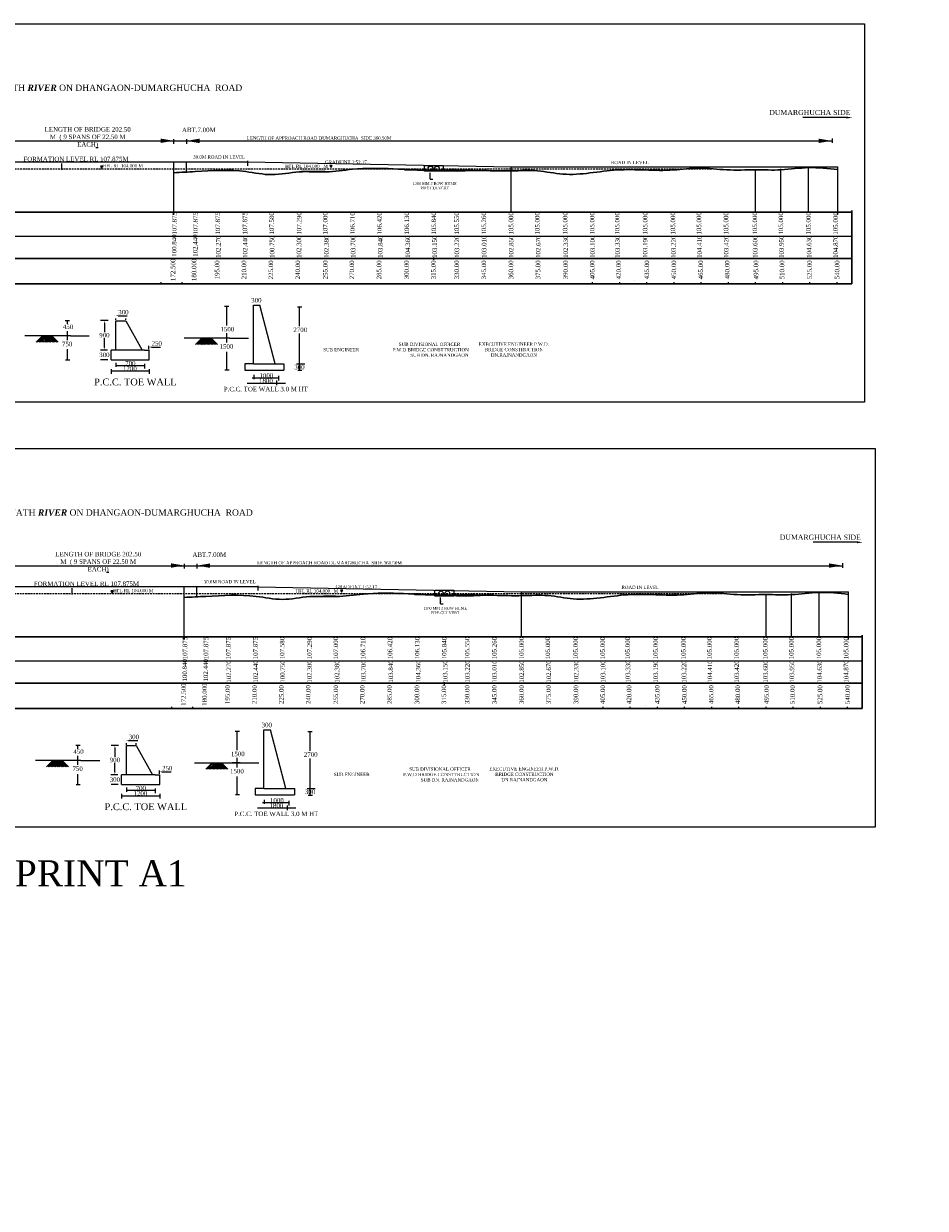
# Model space of a CAD drawing. Header units: millimetres. Extents: x -27872795 to 29991973, y -11755161 to 541449.
# Tile 8 of 37: x -27285776 to -26787779, y -11410111 to -10755452. Entities that reach past the tile are written whole.
import ezdxf

# ---------------------------------------------------------------- set-up
doc = ezdxf.new("R2010")
doc.units = ezdxf.units.MM
doc.header["$MEASUREMENT"] = 0
doc.linetypes.add('DASED', pattern=[0.375, 0.25, -0.125])
doc.styles.get("Standard").update_dxf_attribs({"font": 'times.ttf'})

msp = doc.modelspace()

# ---------------------------------------------------------------- hatches: boundary and pattern name
at = {"lineweight": 25, "ltscale": 2000}
h = msp.add_hatch(dxfattribs=at)
h.set_pattern_fill('DASH', scale=650, style=0)
h.set_pattern_definition([(0, (-30977353.29, -10515330.485), (81.25, 81.25), [81.25, -81.25])])
h.paths.add_polyline_path([(-26789972.5, -11408049.3), (-26789972.5, -11410111.3), (-26787778.7, -11410111.3), (-26787778.7, -11408049.3)])
h.paths.add_polyline_path([(-26789972.5, -11410111.3), (-26787778.7, -11410111.3), (-26787778.7, -11408049.3), (-26789972.5, -11408049.3)])

# ---------------------------------------------------------------- linework, layer by layer
at = {"color": 7, "lineweight": 25, "ltscale": 2000}
for p, q in [((-26830763.5, -10807226), (-26855424.5, -10807226)), ((-27839849.7, -10820237), (-26839266.2, -10820237)), ((-27202952.7, -10819252.1), (-27202952.7, -10821760.1)), ((-27195873.5, -10819252.1), (-27195873.5, -10821760.1)), ((-26839266.2, -10818862.5), (-26839266.2, -10821370.5)), ((-27308188, -10831771.2), (-27182891, -10831771.2)), ((-27264901.5, -10832665.7), (-27264901.5, -10834165.7)), ((-27264901.5, -10832665.7), (-27264901.5, -10836165.7)), ((-27202876, -10860965.7), (-27202876, -10831771.2)), ((-27195876, -10837454.8), (-27195876, -10831771.2)), ((-27193774.5, -10831701.2), (-27162238, -10831701.2)), ((-27162238, -10831309.8), (-27162238, -10834040.5)), ((-27162238, -10831853), (-27016546.5, -10834633.7)), ((-27016546.5, -10859633.7), (-27016546.5, -10834633.7)), ((-27016546.5, -10834633.7), (-26836033.4, -10834633.7)), ((-26881508.5, -10859633.7), (-26881508.5, -10836033.7)), ((-26867483, -10859633.7), (-26867483, -10835683.7)), ((-26852208, -10859633.7), (-26852208, -10835003.7)), ((-26836033.4, -10860954.9), (-26836033.4, -10834633.7)), ((-27174797.5, -10911605.7), (-27172453.4, -10911605.7)), ((-27173830.6, -10911605.7), (-27173830.6, -10922207.5)), ((-27173830.6, -10911697.5), (-27173830.6, -10913603.6)), ((-27134533, -10911957.2), (-27132188.9, -10911957.2)), ((-27133566.1, -10911957.2), (-27133566.1, -10922559)), ((-27133566.1, -10912049), (-27133566.1, -10913955.1)), ((-27133536.8, -10911957.2), (-27133536.8, -10922555.4)), ((-27262793, -10919391.8), (-27260448.9, -10919391.8)), ((-27261826.1, -10919483.6), (-27261826.1, -10921389.7)), ((-27239127.8, -10919532.3), (-27243315.1, -10919532.3)), ((-27234799.3, -10919197.1), (-27234799.3, -10918355.4)), ((-27234799.3, -10935785), (-27234799.3, -10919645.4)), ((-27234799.3, -10919645.4), (-27229419.4, -10919645.4)), ((-27233672.2, -10916877.3), (-27228562.8, -10916877.3)), ((-27229419.4, -10919197.1), (-27229419.4, -10918355.4)), ((-27229419.4, -10919645.4), (-27220373, -10935785)), ((-27261826.1, -10925386), (-27261826.1, -10927981.8)), ((-27241192.3, -10920877.3), (-27241192.3, -10925967.5)), ((-27259980, -10927964.1), (-27285140.2, -10927964.1)), ((-27259993.2, -10927981.8), (-27264486.7, -10927981.8)), ((-27259963.9, -10927949.3), (-27264457.4, -10927949.3)), ((-27261796.8, -10927949.3), (-27261796.8, -10930378.2)), ((-27259980, -10927949.4), (-27249605.7, -10927949.4)), ((-27241192.3, -10934326.9), (-27241192.3, -10929242.7)), ((-27171984.6, -10929290), (-27197144.7, -10929290)), ((-27171997.7, -10929307.7), (-27176491.2, -10929307.7)), ((-27171968.4, -10929275.2), (-27176461.9, -10929275.2)), ((-27173830.6, -10926401.7), (-27173830.6, -10929307.7)), ((-27173801.3, -10929275.2), (-27173801.3, -10931704.1)), ((-27171984.6, -10929275.3), (-27161610.2, -10929275.3)), ((-27133566.1, -10926753.2), (-27133566.1, -10929659.2)), ((-27133536.8, -10926756.8), (-27133536.8, -10947004.7)), ((-27261796.8, -10935404.7), (-27261796.8, -10941028.3)), ((-27239495.4, -10935785), (-27243431.7, -10935785)), ((-27219037.4, -10935785), (-27237489.2, -10935785)), ((-27237489.2, -10941164.8), (-27237489.2, -10935785)), ((-27234799.3, -10935785), (-27234799.3, -10934785)), ((-27219037.4, -10935785), (-27216347.4, -10935785)), ((-27216604.2, -10935336.6), (-27216604.2, -10933482.8)), ((-27216388.8, -10941164.8), (-27216388.8, -10935785)), ((-27215259.2, -10934155.3), (-27210149.8, -10934155.3)), ((-27173801.3, -10936730.6), (-27173801.3, -10946653.2)), ((-27262662.6, -10941164.8), (-27260318.5, -10941164.8)), ((-27239329.6, -10941164.8), (-27243265.8, -10941164.8)), ((-27237489.2, -10941164.8), (-27216388.8, -10941164.8)), ((-27234799.3, -10942832.6), (-27234799.3, -10945130.2)), ((-27234799.3, -10944386), (-27219033.3, -10944386)), ((-27219033.3, -10943345.7), (-27219033.3, -10945921.3)), ((-27130562.7, -10943653.1), (-27135056.2, -10943653.1)), ((-27237489.2, -10946289.1), (-27237489.2, -10948864.7)), ((-27237489.2, -10947342.7), (-27216388.8, -10947342.7)), ((-27216388.8, -10946289.1), (-27216388.8, -10948864.7)), ((-27174667.2, -10946653.2), (-27172323, -10946653.2)), ((-27159660.3, -10951125.4), (-27145111.8, -10951125.4)), ((-27158673.3, -10949572), (-27158673.3, -10951869.6)), ((-27145111.8, -10950105.7), (-27145111.8, -10952681.3)), ((-27134402.7, -10947004.7), (-27132058.5, -10947004.7)), ((-27162350.2, -10954082.1), (-27141249.8, -10954082.1)), ((-27146083.7, -10952716.1), (-27146083.7, -10955291.7)), ((-26824975, -11041960), (-26849636, -11041960)), ((-27834061.2, -11054971), (-26833477.7, -11054971)), ((-27197164.2, -11053986.1), (-27197164.2, -11056494.1)), ((-27190085, -11053986.1), (-27190085, -11056494.1)), ((-26833477.7, -11053596.5), (-26833477.7, -11056104.5)), ((-27302399.5, -11066505.2), (-27177102.5, -11066505.2)), ((-27259113, -11067399.7), (-27259113, -11068899.7)), ((-27259113, -11067399.7), (-27259113, -11070899.7)), ((-27197087.5, -11095699.7), (-27197087.5, -11066505.2)), ((-27190087.5, -11072188.8), (-27190087.5, -11066505.2)), ((-27187986, -11066435.2), (-27156449.5, -11066435.2)), ((-27156449.5, -11066043.8), (-27156449.5, -11068774.5)), ((-27156449.5, -11066587), (-27010758, -11069367.7)), ((-27010758, -11094367.7), (-27010758, -11069367.7)), ((-27010758, -11069367.7), (-26830244.9, -11069367.7)), ((-26846419.5, -11094367.7), (-26846419.5, -11069737.7)), ((-26830244.9, -11095688.9), (-26830244.9, -11069367.7)), ((-26875720, -11094367.7), (-26875720, -11070767.7)), ((-26861694.5, -11094367.7), (-26861694.5, -11070417.7)), ((-27169009, -11146339.7), (-27166664.9, -11146339.7)), ((-27168042.1, -11146339.7), (-27168042.1, -11156941.5)), ((-27168042.1, -11146431.5), (-27168042.1, -11148337.6)), ((-27128744.5, -11146691.2), (-27126400.4, -11146691.2)), ((-27127777.6, -11146691.2), (-27127777.6, -11157293)), ((-27127777.6, -11146783), (-27127777.6, -11148689.1)), ((-27127748.3, -11146691.2), (-27127748.3, -11157289.4)), ((-27257004.5, -11154125.8), (-27254660.4, -11154125.8)), ((-27256037.6, -11154217.6), (-27256037.6, -11156123.7)), ((-27233339.3, -11154266.3), (-27237526.6, -11154266.3)), ((-27229010.8, -11153931.1), (-27229010.8, -11153089.4)), ((-27229010.8, -11170519), (-27229010.8, -11154379.4)), ((-27229010.8, -11154379.4), (-27223630.9, -11154379.4)), ((-27227883.7, -11151611.3), (-27222774.3, -11151611.3)), ((-27223630.9, -11153931.1), (-27223630.9, -11153089.4)), ((-27223630.9, -11154379.4), (-27214584.5, -11170519)), ((-27256037.6, -11160120), (-27256037.6, -11162715.8)), ((-27235403.8, -11155611.3), (-27235403.8, -11160701.5)), ((-27168042.1, -11161135.7), (-27168042.1, -11164041.7)), ((-27127777.6, -11161487.2), (-27127777.6, -11164393.2)), ((-27127748.3, -11161490.8), (-27127748.3, -11181738.7)), ((-27254191.5, -11162698.1), (-27279351.7, -11162698.1)), ((-27254204.7, -11162715.8), (-27258698.2, -11162715.8)), ((-27254175.4, -11162683.3), (-27258668.9, -11162683.3)), ((-27256008.3, -11162683.3), (-27256008.3, -11165112.2)), ((-27254191.5, -11162683.4), (-27243817.2, -11162683.4)), ((-27235403.8, -11169060.9), (-27235403.8, -11163976.7)), ((-27210815.7, -11170070.6), (-27210815.7, -11168216.8)), ((-27166196.1, -11164024), (-27191356.2, -11164024)), ((-27166209.2, -11164041.7), (-27170702.7, -11164041.7)), ((-27166179.9, -11164009.2), (-27170673.4, -11164009.2)), ((-27168012.8, -11164009.2), (-27168012.8, -11166438.1)), ((-27166196.1, -11164009.3), (-27155821.7, -11164009.3)), ((-27256008.3, -11170138.7), (-27256008.3, -11175762.3)), ((-27233706.9, -11170519), (-27237643.2, -11170519)), ((-27213248.9, -11170519), (-27231700.7, -11170519)), ((-27231700.7, -11175898.8), (-27231700.7, -11170519)), ((-27229010.8, -11170519), (-27229010.8, -11169519)), ((-27213248.9, -11170519), (-27210558.9, -11170519)), ((-27210600.3, -11175898.8), (-27210600.3, -11170519)), ((-27209470.7, -11168889.3), (-27204361.3, -11168889.3)), ((-27168012.8, -11171464.6), (-27168012.8, -11181387.2)), ((-27256874.1, -11175898.8), (-27254530, -11175898.8)), ((-27233541.1, -11175898.8), (-27237477.3, -11175898.8)), ((-27231700.7, -11175898.8), (-27210600.3, -11175898.8)), ((-27231700.7, -11181023.1), (-27231700.7, -11183598.7)), ((-27229010.8, -11177566.6), (-27229010.8, -11179864.2)), ((-27229010.8, -11179120), (-27213244.8, -11179120)), ((-27213244.8, -11178079.7), (-27213244.8, -11180655.3)), ((-27210600.3, -11181023.1), (-27210600.3, -11183598.7)), ((-27168878.7, -11181387.2), (-27166534.5, -11181387.2)), ((-27124774.2, -11178387.1), (-27129267.7, -11178387.1)), ((-27231700.7, -11182076.7), (-27210600.3, -11182076.7)), ((-27153871.8, -11185859.4), (-27139323.3, -11185859.4)), ((-27152884.8, -11184306), (-27152884.8, -11186603.6)), ((-27140295.2, -11187450.1), (-27140295.2, -11190025.7)), ((-27139323.3, -11184839.7), (-27139323.3, -11187415.3)), ((-27128614.2, -11181738.7), (-27126270, -11181738.7)), ((-27156561.7, -11188816.1), (-27135461.3, -11188816.1))]:
    msp.add_line(p, q, dxfattribs=at)
at = {"color": 7, "linetype": 'DASED', "lineweight": 25, "ltscale": 4000}
for p, q in [((-27628237, -10835583.7), (-26905327.3, -10835583.7)), ((-27622448.5, -11070317.7), (-26899538.8, -11070317.7))]:
    msp.add_line(p, q, dxfattribs=at)
at = {"color": 7, "lineweight": 30, "ltscale": 2000}
for p, q in [((-27132351.4, -10837185.7), (-27119436, -10836878.1)), ((-27075442.9, -10836148.7), (-27046767.5, -10837010)), ((-27046767.5, -10837010), (-27032120.5, -10836429)), ((-27126562.9, -11071919.7), (-27113647.5, -11071612.1)), ((-27069654.4, -11070882.7), (-27040979, -11071744)), ((-27040979, -11071744), (-27026332, -11071163))]:
    msp.add_line(p, q, dxfattribs=at)
at = {"color": 7, "lineweight": 25, "ltscale": 2}
for p, q in [((-27061302.3, -10841327.8), (-27061302.3, -10837837.9)), ((-27061302.3, -10841327.8), (-27059850.3, -10841327.8)), ((-27055513.8, -11076061.8), (-27055513.8, -11072571.9)), ((-27055513.8, -11076061.8), (-27054061.8, -11076061.8))]:
    msp.add_line(p, q, dxfattribs=at)
at = {"color": 7, "lineweight": 30}
for p, q in [((-26828348.7, -10859633.7), (-27861665.4, -10859633.7)), ((-26828348.7, -10899202), (-26828348.7, -10858631.2)), ((-27861665.4, -10899202.5), (-27282984.2, -10899202.5)), ((-27282984.2, -10899202.5), (-27272984.2, -10899202.5)), ((-27272984.2, -10899202.5), (-27262984.2, -10899202.5)), ((-27262984.2, -10899202.5), (-27252984.2, -10899202.5)), ((-27252984.2, -10899202.5), (-26828349.2, -10899202.5)), ((-26964208.7, -10899202.5), (-26964208.2, -10899202)), ((-26948353.2, -10897470), (-26948353.7, -10897470.5)), ((-26828348.7, -10899202), (-26828349.2, -10899202.5)), ((-26822560.2, -11094367.7), (-27855876.9, -11094367.7)), ((-26822560.2, -11133936), (-26822560.2, -11093365.2)), ((-27855876.9, -11133936.5), (-27277195.7, -11133936.5)), ((-27277195.7, -11133936.5), (-27267195.7, -11133936.5)), ((-27267195.7, -11133936.5), (-27257195.7, -11133936.5)), ((-27257195.7, -11133936.5), (-27247195.7, -11133936.5)), ((-27247195.7, -11133936.5), (-26822560.7, -11133936.5)), ((-26958420.2, -11133936.5), (-26958419.7, -11133936)), ((-26942564.7, -11132204), (-26942565.2, -11132204.5)), ((-26822560.2, -11133936), (-26822560.7, -11133936.5))]:
    msp.add_line(p, q, dxfattribs=at)
at = {"color": 7}
for p, q in [((-27861665.4, -10872789.2), (-26828348.7, -10872789.2)), ((-27059185.7, -10886035.5), (-27059185.7, -10884666)), ((-27209779.2, -10898850.8), (-27209779.2, -10898276.7)), ((-27198165.2, -10898850.8), (-27198165.2, -10898276.7)), ((-26971520.2, -10898850.8), (-26971520.2, -10898276.7)), ((-26956520.2, -10898850.8), (-26956520.2, -10898276.7)), ((-26941520.2, -10898850.8), (-26941520.2, -10898276.7)), ((-26926520.2, -10898850.8), (-26926520.2, -10898276.7)), ((-26911520.2, -10898850.8), (-26911520.2, -10898276.7)), ((-26896520.2, -10898850.8), (-26896520.2, -10898276.7)), ((-26881520.2, -10898850.8), (-26881520.2, -10898276.7)), ((-26866520.2, -10898850.8), (-26866520.2, -10898276.7)), ((-26851520.2, -10898850.8), (-26851520.2, -10898276.7)), ((-26836520.2, -10898850.8), (-26836520.2, -10898276.7)), ((-27278894.5, -10931391.4), (-27275602.4, -10928099.3)), ((-27278102, -10931391.4), (-27275206.2, -10928495.6)), ((-27277309.4, -10931391.4), (-27274809.9, -10928891.8)), ((-27276516.9, -10931391.4), (-27274413.7, -10929288.1)), ((-27275724.4, -10931391.4), (-27274017.4, -10929684.4)), ((-27275602.4, -10928099.3), (-27272310.4, -10931391.4)), ((-27274931.9, -10931391.4), (-27273621.1, -10930080.6)), ((-27274809.9, -10928099.3), (-27271914.1, -10930995.1)), ((-27274809.9, -10928099.3), (-27271517.9, -10931391.4)), ((-27274139.3, -10931391.4), (-27273224.9, -10930476.9)), ((-27274017.4, -10928099.3), (-27270725.3, -10931391.4)), ((-27273346.8, -10931391.4), (-27272828.6, -10930873.1)), ((-27273224.9, -10928099.3), (-27269932.8, -10931391.4)), ((-27272432.3, -10928099.3), (-27269140.3, -10931391.4)), ((-27271639.8, -10928099.3), (-27268347.8, -10931391.4)), ((-27270847.3, -10928099.3), (-27267555.2, -10931391.4)), ((-27270054.8, -10928099.3), (-27266762.7, -10931391.4)), ((-27190899, -10932717.3), (-27187607, -10929425.2)), ((-27190106.5, -10932717.3), (-27187210.7, -10929821.5)), ((-27189314, -10932717.3), (-27186814.4, -10930217.7)), ((-27188521.4, -10932717.3), (-27186418.2, -10930614)), ((-27187728.9, -10932717.3), (-27186021.9, -10931010.3)), ((-27187607, -10929425.2), (-27184314.9, -10932717.3)), ((-27186936.4, -10932717.3), (-27185625.7, -10931406.5)), ((-27186814.4, -10929425.2), (-27183918.7, -10932321)), ((-27186814.4, -10929425.2), (-27183522.4, -10932717.3)), ((-27186143.9, -10932717.3), (-27185229.4, -10931802.8)), ((-27186021.9, -10929425.2), (-27182729.9, -10932717.3)), ((-27185351.3, -10932717.3), (-27184833.1, -10932199)), ((-27185229.4, -10929425.2), (-27181937.3, -10932717.3)), ((-27184436.9, -10929425.2), (-27181144.8, -10932717.3)), ((-27183644.3, -10929425.2), (-27180352.3, -10932717.3)), ((-27182851.8, -10929425.2), (-27179559.8, -10932717.3)), ((-27182059.3, -10929425.2), (-27178767.2, -10932717.3)), ((-27855876.9, -11107523.2), (-26822560.2, -11107523.2)), ((-27053397.2, -11120769.5), (-27053397.2, -11119400)), ((-27203990.7, -11133584.8), (-27203990.7, -11133010.7)), ((-27192376.7, -11133584.8), (-27192376.7, -11133010.7)), ((-26965731.7, -11133584.8), (-26965731.7, -11133010.7)), ((-26950731.7, -11133584.8), (-26950731.7, -11133010.7)), ((-26935731.7, -11133584.8), (-26935731.7, -11133010.7)), ((-26920731.7, -11133584.8), (-26920731.7, -11133010.7)), ((-26905731.7, -11133584.8), (-26905731.7, -11133010.7)), ((-26890731.7, -11133584.8), (-26890731.7, -11133010.7)), ((-26875731.7, -11133584.8), (-26875731.7, -11133010.7)), ((-26860731.7, -11133584.8), (-26860731.7, -11133010.7)), ((-26845731.7, -11133584.8), (-26845731.7, -11133010.7)), ((-26830731.7, -11133584.8), (-26830731.7, -11133010.7)), ((-27273106, -11166125.4), (-27269813.9, -11162833.3)), ((-27272313.5, -11166125.4), (-27269417.7, -11163229.6)), ((-27271520.9, -11166125.4), (-27269021.4, -11163625.8)), ((-27270728.4, -11166125.4), (-27268625.2, -11164022.1)), ((-27269935.9, -11166125.4), (-27268228.9, -11164418.4)), ((-27269813.9, -11162833.3), (-27266521.9, -11166125.4)), ((-27269143.4, -11166125.4), (-27267832.6, -11164814.6)), ((-27269021.4, -11162833.3), (-27266125.6, -11165729.1)), ((-27269021.4, -11162833.3), (-27265729.4, -11166125.4)), ((-27268350.8, -11166125.4), (-27267436.4, -11165210.9)), ((-27268228.9, -11162833.3), (-27264936.8, -11166125.4)), ((-27267558.3, -11166125.4), (-27267040.1, -11165607.1)), ((-27267436.4, -11162833.3), (-27264144.3, -11166125.4)), ((-27266643.8, -11162833.3), (-27263351.8, -11166125.4)), ((-27265851.3, -11162833.3), (-27262559.3, -11166125.4)), ((-27265058.8, -11162833.3), (-27261766.7, -11166125.4)), ((-27264266.3, -11162833.3), (-27260974.2, -11166125.4)), ((-27185110.5, -11167451.3), (-27181818.5, -11164159.2)), ((-27184318, -11167451.3), (-27181422.2, -11164555.5)), ((-27183525.5, -11167451.3), (-27181025.9, -11164951.7)), ((-27182732.9, -11167451.3), (-27180629.7, -11165348)), ((-27181940.4, -11167451.3), (-27180233.4, -11165744.3)), ((-27181818.5, -11164159.2), (-27178526.4, -11167451.3)), ((-27181147.9, -11167451.3), (-27179837.2, -11166140.5)), ((-27181025.9, -11164159.2), (-27178130.2, -11167055)), ((-27181025.9, -11164159.2), (-27177733.9, -11167451.3)), ((-27180355.4, -11167451.3), (-27179440.9, -11166536.8)), ((-27180233.4, -11164159.2), (-27176941.4, -11167451.3)), ((-27179562.8, -11167451.3), (-27179044.6, -11166933)), ((-27179440.9, -11164159.2), (-27176148.8, -11167451.3)), ((-27178648.4, -11164159.2), (-27175356.3, -11167451.3)), ((-27177855.8, -11164159.2), (-27174563.8, -11167451.3)), ((-27177063.3, -11164159.2), (-27173771.3, -11167451.3)), ((-27176270.8, -11164159.2), (-27172978.7, -11167451.3))]:
    msp.add_line(p, q, dxfattribs=at)
at = {"color": 7, "linetype": 'ByBlock', "lineweight": 25, "ltscale": 2000}
for p, q in [((-27158858.5, -10943361.9), (-27158858.5, -10910961.9)), ((-27158858.5, -10910961.9), (-27155258.5, -10910961.9)), ((-27146858.5, -10943361.9), (-27155258.5, -10910961.9)), ((-27158858.5, -10943361.9), (-27163658.5, -10943361.9)), ((-27163658.5, -10943361.9), (-27163658.5, -10946961.9)), ((-27158858.5, -10943361.9), (-27146858.5, -10943361.9)), ((-27146858.5, -10943361.9), (-27142058.5, -10943361.9)), ((-27142058.5, -10943361.9), (-27142058.5, -10946961.9)), ((-27163658.5, -10946961.9), (-27142058.5, -10946961.9)), ((-27153070, -11178095.9), (-27153070, -11145695.9)), ((-27153070, -11145695.9), (-27149470, -11145695.9)), ((-27141070, -11178095.9), (-27149470, -11145695.9)), ((-27153070, -11178095.9), (-27157870, -11178095.9)), ((-27157870, -11178095.9), (-27157870, -11181695.9)), ((-27153070, -11178095.9), (-27141070, -11178095.9)), ((-27141070, -11178095.9), (-27136270, -11178095.9)), ((-27136270, -11178095.9), (-27136270, -11181695.9)), ((-27157870, -11181695.9), (-27136270, -11181695.9))]:
    msp.add_line(p, q, dxfattribs=at)
at = {"color": 7, "lineweight": 25, "ltscale": 2000}
for points in [[(-27872795, -10755451.5), (-26821271, -10755451.5), (-26821271, -10964658.5), (-27872795, -10964658.5)], [(-27242740, -10835346.9), (-27242089, -10834219.2), (-27243391.1, -10834219.2)], [(-27115982.7, -10834944.5), (-27115331.6, -10833816.8), (-27116633.8, -10833816.8)], [(-27064483, -10833847.5), (-27054044, -10833847.5), (-27054044, -10837029.2), (-27064483, -10837029.2)], [(-27867006.5, -10990185.5), (-26815482.5, -10990185.5), (-26815482.5, -11199392.5), (-27867006.5, -11199392.5)], [(-27236951.5, -11070080.9), (-27236300.5, -11068953.2), (-27237602.6, -11068953.2)], [(-27110194.2, -11069678.5), (-27109543.1, -11068550.8), (-27110845.3, -11068550.8)], [(-27058694.5, -11068581.5), (-27048255.5, -11068581.5), (-27048255.5, -11071763.2), (-27058694.5, -11071763.2)]]:
    msp.add_lwpolyline(points, close=True, dxfattribs=at)
at = {"color": 7, "lineweight": 30}
for points in [[(-27861665.4, -10885252.9), (-27314794.5, -10885252.9), (-27304794.5, -10885252.9), (-27294794.5, -10885252.9), (-27284794.5, -10885252.9), (-26828348.7, -10885252.9)], [(-27855876.9, -11119986.9), (-27309006, -11119986.9), (-27299006, -11119986.9), (-27289006, -11119986.9), (-27279006, -11119986.9), (-26822560.2, -11119986.9)]]:
    msp.add_lwpolyline(points, dxfattribs=at)
at = {"color": 7, "lineweight": 25, "ltscale": 2000}
for centre in [(-27061097, -10835548.5), (-27057504.5, -10835548.5), (-27055308.5, -11070282.5), (-27051716, -11070282.5)]:
    msp.add_circle(centre, 1320.3, dxfattribs=at)
at = {"color": 7, "lineweight": 30}
for centre in [(-27010820.2, -10859653.7), (-27005031.7, -11094387.7)]:
    msp.add_arc(centre, 20, 0, 90, dxfattribs=at)
at = {"color": 7, "lineweight": 30, "ltscale": 2000}
for points in [[(-27202876, -10837794.5), (-27198922.5, -10837614.2), (-27185663.8, -10836945.1), (-27167542.8, -10835703.8), (-27148485.9, -10840031.6), (-27133791.5, -10836516.7), (-27118814.4, -10837963.3), (-27094239.6, -10833988.2), (-27070142.4, -10836852.4), (-27046111.7, -10836313), (-27031715.4, -10836615.7), (-27016717.2, -10837015.5), (-27001960.7, -10836103.5), (-26982746.7, -10840473), (-26962810.8, -10835668.2), (-26942415.1, -10836295.5), (-26927233.8, -10836794.7), (-26912316.8, -10834471.2), (-26897209, -10836756.3), (-26882158.5, -10835958.4), (-26867037.8, -10836701.1), (-26851920.3, -10834279), (-26841427.5, -10835471.8), (-26836033.4, -10836084.9)], [(-27197087.5, -11072528.5), (-27193134, -11072348.2), (-27179875.3, -11071679.1), (-27161754.3, -11070437.8), (-27142697.4, -11074765.6), (-27128003, -11071250.7), (-27113025.9, -11072697.3), (-27088451.1, -11068722.2), (-27064353.9, -11071586.4), (-27040323.2, -11071047), (-27025926.9, -11071349.7), (-27010928.7, -11071749.5), (-26996172.2, -11070837.5), (-26976958.2, -11075207), (-26957022.3, -11070402.2), (-26936626.6, -11071029.5), (-26921445.3, -11071528.7), (-26906528.3, -11069205.2), (-26891420.5, -11071490.3), (-26876370, -11070692.4), (-26861249.3, -11071435.1), (-26846131.8, -11069013), (-26835639, -11070205.8), (-26830244.9, -11070818.9)]]:
    msp.add_open_spline(points, degree=3, knots=[756865.38622754, 756865.38622754, 756865.38622754, 756865.38622754, 768712.4924357, 796583.99243571, 811079.34728648, 826367.62352189, 840955.62352189, 855862.5105544, 900616.39027728, 912982.58839958, 927983.55837655, 943796.36786759, 958021.86786759, 972112.13305419, 1002133.99179844, 1017843.49179844, 1033312.49179845, 1047628.78671892, 1062770.18629095, 1078739.68629095, 1092765.18629095, 1108088.03605854, 1124298.73644288, 1124298.73644288, 1124298.73644288, 1124298.73644288], dxfattribs=at)
at = {"color": 7, "ltscale": 2000}
for points in [[(-26831307.6, -10807853.3), (-26831307.6, -10806786.7), (-26828107.6, -10807320)], [(-26825519.1, -11042587.3), (-26825519.1, -11041520.7), (-26822319.1, -11042054)]]:
    msp.add_solid(points, dxfattribs=at)
at = {"color": 7, "lineweight": 25, "ltscale": 2}
for points in [[(-27210166, -10821374), (-27210166, -10818944), (-27202876, -10820159)], [(-27188666.5, -10819007.6), (-27188666.5, -10821437.6), (-27195956.5, -10820222.6)], [(-26846755.5, -10821394.4), (-26846755.5, -10818964.4), (-26839465.5, -10820179.4)], [(-27204377.5, -11056108), (-27204377.5, -11053678), (-27197087.5, -11054893)], [(-27182878, -11053741.6), (-27182878, -11056171.6), (-27190168, -11054956.6)], [(-26840967, -11056128.4), (-26840967, -11053698.4), (-26833677, -11054913.4)]]:
    msp.add_solid(points, dxfattribs=at)
at = {"color": 7, "lineweight": 25}
for points in [[(-27061702.3, -10840237.9), (-27060902.3, -10840237.9), (-27061302.3, -10837837.9)], [(-27055913.8, -11074971.9), (-27055113.8, -11074971.9), (-27055513.8, -11072571.9)]]:
    msp.add_solid(points, dxfattribs=at)
at = {"color": 7, "lineweight": 25, "ltscale": 2000}
for points in [[(-27174055.5, -10913038), (-27173607.2, -10913038), (-27173831.3, -10911693)], [(-27133791, -10913389.5), (-27133342.7, -10913389.5), (-27133566.8, -10912044.5)], [(-27262051, -10920824.1), (-27261602.6, -10920824.1), (-27261826.8, -10919479.1)], [(-27241416.5, -10920877.3), (-27240968.2, -10920877.3), (-27241192.3, -10919532.3)], [(-27233672.2, -10916653.1), (-27233672.2, -10917101.5), (-27235017.2, -10916877.3)], [(-27262037.8, -10926651.2), (-27261589.5, -10926651.2), (-27261813.6, -10927996.2)], [(-27261980.6, -10929294.3), (-27261532.3, -10929294.3), (-27261756.5, -10927949.3)], [(-27174042.3, -10927977.1), (-27173594, -10927977.1), (-27173818.1, -10929322.1)], [(-27173985.2, -10930620.2), (-27173536.8, -10930620.2), (-27173761, -10929275.2)], [(-27241416.5, -10934326.9), (-27240968.2, -10934326.9), (-27241192.3, -10935671.9)], [(-27215259.2, -10933931.1), (-27215259.2, -10934379.5), (-27216604.2, -10934155.3)], [(-27261970.4, -10939720.1), (-27261522.1, -10939720.1), (-27261746.2, -10941065.1)], [(-27233454.3, -10944161.8), (-27233454.3, -10944610.1), (-27234799.3, -10944386)], [(-27220382.3, -10944160.3), (-27220382.3, -10944608.6), (-27219037.4, -10944384.5)], [(-27173974.9, -10945208.5), (-27173526.6, -10945208.5), (-27173750.7, -10946553.5)], [(-27236144.2, -10947118.5), (-27236144.2, -10947566.8), (-27237489.2, -10947342.7)], [(-27217733.8, -10947118.5), (-27217733.8, -10947566.8), (-27216388.8, -10947342.7)], [(-27157328.3, -10950901.3), (-27157328.3, -10951349.6), (-27158673.3, -10951125.4)], [(-27146460.8, -10950920.2), (-27146460.8, -10951368.6), (-27145115.9, -10951144.4)], [(-27161005.2, -10953857.9), (-27161005.2, -10954306.3), (-27162350.2, -10954082.1)], [(-27142594.8, -10953857.9), (-27142594.8, -10954306.3), (-27141249.8, -10954082.1)], [(-27168267, -11147772), (-27167818.7, -11147772), (-27168042.8, -11146427)], [(-27128002.5, -11148123.5), (-27127554.2, -11148123.5), (-27127778.3, -11146778.5)], [(-27256262.5, -11155558.1), (-27255814.1, -11155558.1), (-27256038.3, -11154213.1)], [(-27235628, -11155611.3), (-27235179.7, -11155611.3), (-27235403.8, -11154266.3)], [(-27227883.7, -11151387.1), (-27227883.7, -11151835.5), (-27229228.7, -11151611.3)], [(-27256249.3, -11161385.2), (-27255801, -11161385.2), (-27256025.1, -11162730.2)], [(-27256192.1, -11164028.3), (-27255743.8, -11164028.3), (-27255968, -11162683.3)], [(-27168253.8, -11162711.1), (-27167805.5, -11162711.1), (-27168029.6, -11164056.1)], [(-27168196.7, -11165354.2), (-27167748.3, -11165354.2), (-27167972.5, -11164009.2)], [(-27256181.9, -11174454.1), (-27255733.6, -11174454.1), (-27255957.7, -11175799.1)], [(-27235628, -11169060.9), (-27235179.7, -11169060.9), (-27235403.8, -11170405.9)], [(-27209470.7, -11168665.1), (-27209470.7, -11169113.5), (-27210815.7, -11168889.3)], [(-27227665.8, -11178895.8), (-27227665.8, -11179344.1), (-27229010.8, -11179120)], [(-27214593.8, -11178894.3), (-27214593.8, -11179342.6), (-27213248.9, -11179118.5)], [(-27168186.4, -11179942.5), (-27167738.1, -11179942.5), (-27167962.2, -11181287.5)], [(-27230355.7, -11181852.5), (-27230355.7, -11182300.8), (-27231700.7, -11182076.7)], [(-27211945.3, -11181852.5), (-27211945.3, -11182300.8), (-27210600.3, -11182076.7)], [(-27151539.8, -11185635.3), (-27151539.8, -11186083.6), (-27152884.8, -11185859.4)], [(-27140672.3, -11185654.2), (-27140672.3, -11186102.6), (-27139327.4, -11185878.4)], [(-27155216.7, -11188591.9), (-27155216.7, -11189040.3), (-27156561.7, -11188816.1)], [(-27136806.3, -11188591.9), (-27136806.3, -11189040.3), (-27135461.3, -11188816.1)]]:
    msp.add_solid(points, dxfattribs=at)

# ---------------------------------------------------------------- texts
at = {"color": 7}
for p in [(-27246899.5, -10955336), (-27241111, -11190070)]:
    msp.add_text('P.C.C. TOE WALL', height=3782.705, dxfattribs=at).set_placement(p)
at = {"color": 7, "lineweight": 30, "ltscale": 2000}
for p in [(-27175242.5, -10958620.9), (-27169454, -11193354.9)]:
    msp.add_text('P.C.C. TOE WALL 3.0 M HT', height=2490.67, dxfattribs=at).set_placement(p)
at = {"color": 7, "lineweight": 25, "char_height": 3500, "width": 406852.132, "attachment_point": 2}
for insert in [(-27315142.9, -10789111.3), (-27309354.4, -11023845.3)]:
    msp.add_mtext(' CONSTRUCTION OF APPROACH ROAD FOR  BRIDGE ACROSS SHIVNATH{\\fTimes New Roman|b1|i1|c0|p18; RIVER }ON DHANGAON-DUMARGHUCHA  ROAD ', dxfattribs=dict(at, insert=insert))
at = {"color": 7}
for s, insert, char_height, width, attachment_point in [('DUMARGHUCHA SIDE', (-26873942, -10803115.9), 2800, 276358.023, 1), ('LENGTH OF BRIDGE 202.50 M  ( 9 SPANS OF 22.50 M EACH{\\L)}', (-27250431.2, -10812593.3), 2490.67, 50943.192, 2), (' {\\H0.62267x;ABT.7.00M}', (-27189807.3, -10812891.1), 4000, 20842.843, 2), (' LENGTH OF APPROACH ROAD DUMARGHUCHA  SIDE 360.50M', (-27122993.5, -10817747.1), 1800, 91076.492, 2), ('30.0M ROAD IN LEVEL', (-27177817.5, -10828208.3), 1800, 86274.273, 2), ('GRADEINT 1:52.17', (-27107771, -10831042.1), 1800, 86274.273, 2), ('ROAD IN LEVEL', (-26950976.5, -10831261.5), 1800, 86274.273, 2), ('SUB DIVISIONAL OFFICER   P.W.D BRIDGE CONSTTRUCTION               SUB DN. RAJNANDGAON', (-27060961.5, -10931732.9), 1800, 41496.518, 2), ('EXECUTIVE ENGINEER P.W.D. BRIDGE CONSTRUCTION DN.RAJNANDGAON', (-27015023, -10931630.8), 1800, 42127.301, 2), (' SUB ENGINEER', (-27110752, -10934716.6), 1800, 38933.828, 2), ('DUMARGHUCHA SIDE', (-26868153.5, -11037849.9), 2800, 276358.023, 1), ('LENGTH OF BRIDGE 202.50 M  ( 9 SPANS OF 22.50 M EACH{\\L)}', (-27244642.7, -11047327.3), 2490.67, 50943.192, 2), (' {\\H0.62267x;ABT.7.00M}', (-27184018.8, -11047625.1), 4000, 20842.843, 2), (' LENGTH OF APPROACH ROAD DUMARGHUCHA  SIDE 360.50M', (-27117205, -11052481.1), 1800, 91076.492, 2), ('30.0M ROAD IN LEVEL', (-27172029, -11062942.3), 1800, 86274.273, 2), ('GRADEINT 1:52.17', (-27101982.5, -11065776.1), 1800, 86274.273, 2), ('ROAD IN LEVEL', (-26945188, -11065995.5), 1800, 86274.273, 2), ('SUB DIVISIONAL OFFICER   P.W.D BRIDGE CONSTTRUCTION               SUB DN. RAJNANDGAON', (-27055173, -11166466.9), 1800, 41496.518, 2), ('EXECUTIVE ENGINEER P.W.D. BRIDGE CONSTRUCTION DN.RAJNANDGAON', (-27009234.5, -11166364.8), 1800, 42127.301, 2), (' SUB ENGINEER', (-27104963.5, -11169450.6), 1800, 38933.828, 2), (' PRINT A1', (-27245933.1, -11217782.9), 14400, 311470.621, 2)]:
    msp.add_mtext(s, dxfattribs=dict(at, insert=insert, char_height=char_height, width=width, attachment_point=attachment_point))
at = {"color": 7, "lineweight": 25, "attachment_point": 2, "rotation": 0.0541164}
for s, insert, char_height, width in [('FORMATION LEVEL RL 107.875M', (-27256913.7, -10828997.1), 2490.67, 66110.728), ('HFL RL 104.000 M', (-27231030.1, -10833093.3), 1800, 22320.32), ('HFL RL 104.000   M', (-27129594.1, -10833332.3), 1800, 26125.79), ('1200 MM 2 ROW HUME PIPE CULVERT', (-27058744.1, -10843016.8), 1500, 27650.703), ('FORMATION LEVEL RL 107.875M', (-27251125.2, -11063731.1), 2490.67, 66110.728), ('HFL RL 104.000 M', (-27225241.6, -11067827.3), 1800, 22320.32), ('HFL RL 104.000   M', (-27123805.6, -11068066.3), 1800, 26125.79), ('1200 MM 2 ROW HUME PIPE CULVERT', (-27052955.6, -11077750.8), 1500, 27650.703)]:
    msp.add_mtext(s, dxfattribs=dict(at, insert=insert, char_height=char_height, width=width))
at = {"color": 7, "char_height": 2490.67, "width": 9755.966, "attachment_point": 2, "rotation": 90}
for s, insert in [('107.875', (-27203748.9, -10865785.3)), ('107.875', (-27192134.9, -10865785.3)), ('107.875', (-27179818.4, -10865785.3)), ('107.875', (-27164820.9, -10865785.3)), ('107.580', (-27150059.4, -10865785.3)), ('107.290', (-27134892.4, -10865785.3)), ('107.000', (-27120446.9, -10865785.3)), ('106.710', (-27105403.9, -10865785.3)), ('106.420', (-27090485.9, -10865785.3)), ('106.130', (-27075442.9, -10865785.3)), ('105.840', (-27060524.4, -10865785.3)), ('105.550', (-27047856.9, -10865785.3)), ('105.260', (-27032856.9, -10865789.1)), ('105.000', (-27017856.9, -10865789.1)), ('105.000', (-27003339.4, -10865789.1)), ('105.000', (-26987976.4, -10865789.1)), ('105.000', (-26973036.4, -10865789.1)), ('105.000', (-26959223.9, -10865789.1)), ('105.000', (-26943791.4, -10865789.1)), ('105.000', (-26928428.4, -10865789.1)), ('105.000', (-26914052.4, -10865789.1)), ('105.000', (-26899111.9, -10865789.1)), ('105.000', (-26883185.4, -10865789.1)), ('105.000', (-26868808.9, -10865789.1)), ('105.000', (-26853586.9, -10865789.1)), ('105.000 ', (-26838574.4, -10865832.9)), ('100.840 ', (-27203873.4, -10878076.7)), ('102.440 ', (-27192259.4, -10878076.7)), ('102.270 ', (-27179539.9, -10878718.2)), ('102.440 ', (-27164685.9, -10878718.2)), ('100.750 ', (-27149831.4, -10878718.2)), ('102.300 ', (-27134977.4, -10878718.2)), ('102.380 ', (-27119745.4, -10878718.2)), ('103.700 ', (-27105112.4, -10878718.2)), ('103.840 ', (-27090072.9, -10878718.2)), ('104.360 ', (-27074915.4, -10878718.2)), ('103.150 ', (-27060049.9, -10878718.2)), ('103.220 ', (-27047749.9, -10878718.2)), ('103.010 ', (-27032749.9, -10878721.9)), ('102.850 ', (-27017749.9, -10878721.9)), ('102.670 ', (-27002826.4, -10878721.9)), ('102.330 ', (-26987647.9, -10878721.9)), ('103.100 ', (-26972851.9, -10878721.9)), ('103.330 ', (-26959065.9, -10878721.9)), ('103.190 ', (-26943748.4, -10878721.9)), ('103.220 ', (-26928089.9, -10878721.9)), ('104.410 ', (-26913793.4, -10878721.9)), ('103.420 ', (-26898986.4, -10878721.9)), ('103.600 ', (-26883024.9, -10878721.9)), ('103.950 ', (-26868500.4, -10878721.9)), ('104.630 ', (-26853219.4, -10878721.9)), ('104.870 ', (-26838574.4, -10878721.9)), ('172.500 ', (-27204553.9, -10891495.2)), ('180.000 ', (-27192939.9, -10891495.2)), ('195.00 ', (-27180220.4, -10891495.2)), ('210.00 ', (-27165366.4, -10891495.2)), ('225.00 ', (-27150511.9, -10891495.2)), ('240.00 ', (-27135657.9, -10891495.2)), ('255.00', (-27120425.9, -10891495.2)), ('270.00', (-27105792.9, -10891495.2)), ('285.00', (-27090753.4, -10891495.2)), ('300.00', (-27075595.9, -10891495.2)), ('315.00', (-27060730.4, -10891495.2)), ('330.00', (-27047878.9, -10891495.2)), ('345.00', (-27032878.9, -10891498.9)), ('360.00', (-27017878.9, -10891498.9)), ('375.00', (-27002955.4, -10891498.9)), ('390.00', (-26987776.9, -10891498.9)), ('405.00', (-26972980.9, -10891498.9)), ('420.00', (-26958449.9, -10891498.9)), ('435.00', (-26942872.9, -10891498.9)), ('450.00', (-26927906.4, -10891498.9)), ('465.00', (-26913092.9, -10891498.9)), ('480.00', (-26898432.4, -10891498.9)), ('495.00', (-26882549.9, -10891498.9)), ('510.00', (-26868194.4, -10891498.9)), ('525.00', (-26852974.9, -10891498.9)), ('540.00', (-26837755.4, -10891498.9)), ('107.875', (-27197960.4, -11100519.3)), ('107.875', (-27186346.4, -11100519.3)), ('107.875', (-27174029.9, -11100519.3)), ('107.875', (-27159032.4, -11100519.3)), ('107.580', (-27144270.9, -11100519.3)), ('107.290', (-27129103.9, -11100519.3)), ('107.000', (-27114658.4, -11100519.3)), ('106.710', (-27099615.4, -11100519.3)), ('106.420', (-27084697.4, -11100519.3)), ('106.130', (-27069654.4, -11100519.3)), ('105.840', (-27054735.9, -11100519.3)), ('105.550', (-27042068.4, -11100519.3)), ('105.260', (-27027068.4, -11100523.1)), ('105.000', (-27012068.4, -11100523.1)), ('105.000', (-26997550.9, -11100523.1)), ('105.000', (-26982187.9, -11100523.1)), ('105.000', (-26967247.9, -11100523.1)), ('105.000', (-26953435.4, -11100523.1)), ('105.000', (-26938002.9, -11100523.1)), ('105.000', (-26922639.9, -11100523.1)), ('105.000', (-26908263.9, -11100523.1)), ('105.000', (-26893323.4, -11100523.1)), ('105.000', (-26877396.9, -11100523.1)), ('105.000', (-26863020.4, -11100523.1)), ('105.000', (-26847798.4, -11100523.1)), ('105.000 ', (-26832785.9, -11100566.9)), ('100.840 ', (-27198084.9, -11112810.7)), ('102.440 ', (-27186470.9, -11112810.7)), ('102.270 ', (-27173751.4, -11113452.2)), ('102.440 ', (-27158897.4, -11113452.2)), ('100.750 ', (-27144042.9, -11113452.2)), ('102.300 ', (-27129188.9, -11113452.2)), ('102.380 ', (-27113956.9, -11113452.2)), ('103.700 ', (-27099323.9, -11113452.2)), ('103.840 ', (-27084284.4, -11113452.2)), ('104.360 ', (-27069126.9, -11113452.2)), ('103.150 ', (-27054261.4, -11113452.2)), ('103.220 ', (-27041961.4, -11113452.2)), ('103.010 ', (-27026961.4, -11113455.9)), ('102.850 ', (-27011961.4, -11113455.9)), ('102.670 ', (-26997037.9, -11113455.9)), ('102.330 ', (-26981859.4, -11113455.9)), ('103.100 ', (-26967063.4, -11113455.9)), ('103.330 ', (-26953277.4, -11113455.9)), ('103.190 ', (-26937959.9, -11113455.9)), ('103.220 ', (-26922301.4, -11113455.9)), ('104.410 ', (-26908004.9, -11113455.9)), ('103.420 ', (-26893197.9, -11113455.9)), ('103.600 ', (-26877236.4, -11113455.9)), ('103.950 ', (-26862711.9, -11113455.9)), ('104.630 ', (-26847430.9, -11113455.9)), ('104.870 ', (-26832785.9, -11113455.9)), ('172.500 ', (-27198765.4, -11126229.2)), ('180.000 ', (-27187151.4, -11126229.2)), ('195.00 ', (-27174431.9, -11126229.2)), ('210.00 ', (-27159577.9, -11126229.2)), ('225.00 ', (-27144723.4, -11126229.2)), ('240.00 ', (-27129869.4, -11126229.2)), ('255.00', (-27114637.4, -11126229.2)), ('270.00', (-27100004.4, -11126229.2)), ('285.00', (-27084964.9, -11126229.2)), ('300.00', (-27069807.4, -11126229.2)), ('315.00', (-27054941.9, -11126229.2)), ('330.00', (-27042090.4, -11126229.2)), ('345.00', (-27027090.4, -11126232.9)), ('360.00', (-27012090.4, -11126232.9)), ('375.00', (-26997166.9, -11126232.9)), ('390.00', (-26981988.4, -11126232.9)), ('405.00', (-26967192.4, -11126232.9)), ('420.00', (-26952661.4, -11126232.9)), ('435.00', (-26937084.4, -11126232.9)), ('450.00', (-26922117.9, -11126232.9)), ('465.00', (-26907304.4, -11126232.9)), ('480.00', (-26892643.9, -11126232.9)), ('495.00', (-26876761.4, -11126232.9)), ('510.00', (-26862405.9, -11126232.9)), ('525.00', (-26847186.4, -11126232.9)), ('540.00', (-26831966.9, -11126232.9))]:
    msp.add_mtext(s, dxfattribs=dict(at, insert=insert))
at = {"color": 7, "lineweight": 30, "ltscale": 2000, "char_height": 2490.67, "attachment_point": 5}
for s, insert in [('300', (-27157277.1, -10908292.2)), ('300', (-27230710.3, -10914906.2)), ('450', (-27261294.4, -10922978.7)), ('900', (-27241192.3, -10927602.1)), ('1500', (-27173298.9, -10924304.6)), ('2700', (-27133034.4, -10924656.1)), ('750', (-27261781.6, -10932475.3)), ('250', (-27212297.3, -10932184.2)), ('1500', (-27173786.1, -10933801.2)), ('300', (-27241201.3, -10938474.9)), ('1200', (-27227114.8, -10946064)), ('700', (-27226881.9, -10943179)), ('300', (-27133464.1, -10945250.7)), ('1800', (-27151975.8, -10952803.4)), ('1000', (-27151742.9, -10949918.5)), ('300', (-27151488.6, -11143026.2)), ('300', (-27224921.8, -11149640.2)), ('450', (-27255505.9, -11157712.7)), ('900', (-27235403.8, -11162336.1)), ('1500', (-27167510.4, -11159038.6)), ('2700', (-27127245.9, -11159390.1)), ('750', (-27255993.1, -11167209.3)), ('250', (-27206508.8, -11166918.2)), ('1500', (-27167997.6, -11168535.2)), ('300', (-27235412.8, -11173208.9)), ('1200', (-27221326.3, -11180798)), ('700', (-27221093.4, -11177913)), ('300', (-27127675.6, -11179984.7)), ('1800', (-27146187.3, -11187537.4)), ('1000', (-27145954.4, -11184652.5))]:
    msp.add_mtext(s, dxfattribs=dict(at, insert=insert))

doc.saveas('drawing.dxf')
